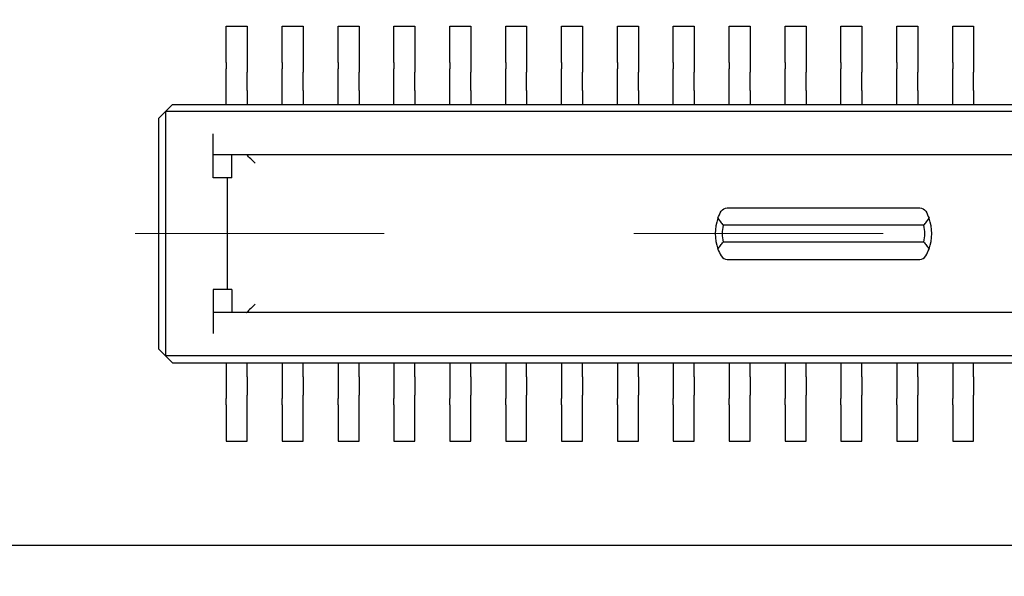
# Model space of a CAD drawing. Header units: millimetres. Extents: x 4 to 585, y 130 to 416.
# Tile 27 of 100: x 345.14 to 352.18, y 148.46 to 152.45. Entities that reach past the tile are written whole.
import ezdxf

# ---------------------------------------------------------------- set-up
doc = ezdxf.new("R2010")
doc.units = ezdxf.units.MM
doc.header["$LTSCALE"] = 0.75
doc.linetypes.add('CENTER2', pattern=[28.575, 19.05, -3.175, 3.175, -3.175])
for name, color, linetype, lineweight in [('Center Lines', 7, 'CENTER2', 13), ('Dimensions', 7, 'Continuous', 13), ('Visible', 7, 'Continuous', 25)]:
    doc.layers.add(name, color=color, linetype=linetype, lineweight=lineweight)
doc.styles.get("Standard").update_dxf_attribs({"font": 'cour.ttf'})
doc.dimstyles.new('ISO-25', dxfattribs={"dimtxt": 2.5, "dimasz": 2.5, "dimexe": 1.5, "dimexo": 1.5, "dimgap": 1, "dimtad": 1, "dimdec": 1, "dimdsep": 46, "dimtxsty": 'Standard', "dimcen": 0, "dimclrd": 256, "dimclre": 256, "dimclrt": 256, "dimazin": 2, "dimtp": 0.1, "dimtm": 0.1, "dimtfac": 0.72, "dimtdec": 1, "dimtmove": 0, "dimatfit": 3, "dimfxl": 1, "dimarcsym": 0})

# ---------------------------------------------------------------- blocks, each defined once
blk = doc.blocks.new('*U26')
at = {"layer": 'Center Lines', "color": 0, "ltscale": 0.75, "transparency": 16777216}
blk.add_line((8.928768, 0), (-8.928768, 0), dxfattribs=at)
blk = doc.blocks.new('*D64')
at = {"layer": 'Defpoints', "color": 0, "transparency": 16777216}
for p in [(354.890398, 150.917599), (354.890398, 140.978859)]:
    blk.add_point(p, dxfattribs=at)
at = {"layer": 'Dimensions', "lineweight": -2, "transparency": 16777216}
blk.add_line((354.890398, 149.417599), (354.890398, 130.41903), dxfattribs=at)
at = {"layer": 'Dimensions', "transparency": 16777216, "insert": (352.485484, 135.198944), "char_height": 2.5, "attachment_point": 5, "rotation": 90}
blk.add_mtext('35.7', dxfattribs=at)
blk = doc.blocks.new('*D65')
at = {"layer": 'Defpoints', "color": 0, "transparency": 16777216}
for p in [(354.890398, 150.917599), (374.653969, 150.917599)]:
    blk.add_point(p, dxfattribs=at)
at = {"layer": 'Dimensions', "lineweight": -2, "transparency": 16777216}
blk.add_line((356.390398, 150.917599), (382.641149, 150.917599), dxfattribs=at)
at = {"layer": 'Dimensions', "transparency": 16777216, "insert": (379.147559, 153.322513), "char_height": 2.5, "attachment_point": 5}
blk.add_mtext('2.2', dxfattribs=at)
blk = doc.blocks.new('*D66')
at = {"layer": 'Defpoints', "color": 0, "transparency": 16777216}
for p in [(365.906998, 168.828999), (374.653969, 168.828999)]:
    blk.add_point(p, dxfattribs=at)
at = {"layer": 'Dimensions', "lineweight": -2, "transparency": 16777216}
blk.add_line((367.406998, 168.828999), (385.303542, 168.828999), dxfattribs=at)
at = {"layer": 'Dimensions', "transparency": 16777216, "insert": (380.478756, 171.233913), "char_height": 2.5, "attachment_point": 5}
blk.add_mtext('20.1', dxfattribs=at)
blk = doc.blocks.new('*D67')
at = {"layer": 'Defpoints', "color": 0, "transparency": 16777216}
for p in [(365.906998, 184.577273), (365.906998, 168.828999)]:
    blk.add_point(p, dxfattribs=at)
at = {"layer": 'Dimensions', "lineweight": -2, "transparency": 16777216}
blk.add_line((365.906998, 170.328999), (365.906998, 195.096504), dxfattribs=at)
at = {"layer": 'Dimensions', "transparency": 16777216, "insert": (363.502084, 190.336888), "char_height": 2.5, "attachment_point": 5, "rotation": 90}
blk.add_mtext('46.7', dxfattribs=at)
blk = doc.blocks.new('*D68')
at = {"layer": 'Defpoints', "color": 0, "transparency": 16777216}
for p in [(352.154398, 184.577273), (352.154398, 178.958599)]:
    blk.add_point(p, dxfattribs=at)
at = {"layer": 'Dimensions', "lineweight": -2, "transparency": 16777216}
blk.add_line((352.154398, 180.458599), (352.154398, 189.976846), dxfattribs=at)
at = {"layer": 'Dimensions', "transparency": 16777216, "insert": (349.749484, 187.777059), "char_height": 2.5, "attachment_point": 5, "rotation": 90}
blk.add_mtext('33', dxfattribs=at)
blk = doc.blocks.new('*D69')
at = {"layer": 'Defpoints', "color": 0, "transparency": 16777216}
for p in [(352.154398, 178.958599), (374.653969, 178.958599)]:
    blk.add_point(p, dxfattribs=at)
at = {"layer": 'Dimensions', "lineweight": -2, "transparency": 16777216}
blk.add_line((353.654398, 178.958599), (385.305679, 178.958599), dxfattribs=at)
at = {"layer": 'Dimensions', "transparency": 16777216, "insert": (380.479824, 181.363513), "char_height": 2.5, "attachment_point": 5}
blk.add_mtext('30.3', dxfattribs=at)

msp = doc.modelspace()

# ---------------------------------------------------------------- linework, layer by layer
at = {"layer": 'Visible'}
for p, q in [((346.6154, 152.4026, 1.6293), (346.7654, 152.4026, 1.6293)), ((346.6154, 152.1426, 1.6293), (346.6154, 152.4026, 1.6293)), ((346.7654, 152.4026, 1.6293), (346.7654, 152.1426, 1.6293)), ((347.0154, 152.4026, 1.6293), (347.1654, 152.4026, 1.6293)), ((347.0154, 152.1426, 1.6293), (347.0154, 152.4026, 1.6293)), ((347.1654, 152.4026, 1.6293), (347.1654, 152.1426, 1.6293)), ((347.4154, 152.4026, 1.6293), (347.5654, 152.4026, 1.6293)), ((347.4154, 152.1426, 1.6293), (347.4154, 152.4026, 1.6293)), ((347.5654, 152.4026, 1.6293), (347.5654, 152.1426, 1.6293)), ((347.8154, 152.4026, 1.6293), (347.9654, 152.4026, 1.6293)), ((347.8154, 152.1426, 1.6293), (347.8154, 152.4026, 1.6293)), ((347.9654, 152.4026, 1.6293), (347.9654, 152.1426, 1.6293)), ((348.2154, 152.4026, 1.6293), (348.3654, 152.4026, 1.6293)), ((348.2154, 152.1426, 1.6293), (348.2154, 152.4026, 1.6293)), ((348.3654, 152.4026, 1.6293), (348.3654, 152.1426, 1.6293)), ((348.6154, 152.4026, 1.6293), (348.7654, 152.4026, 1.6293)), ((348.6154, 152.1426, 1.6293), (348.6154, 152.4026, 1.6293)), ((348.7654, 152.4026, 1.6293), (348.7654, 152.1426, 1.6293)), ((349.0154, 152.4026, 1.6293), (349.1654, 152.4026, 1.6293)), ((349.0154, 152.1426, 1.6293), (349.0154, 152.4026, 1.6293)), ((349.1654, 152.4026, 1.6293), (349.1654, 152.1426, 1.6293)), ((349.4154, 152.4026, 1.6293), (349.5654, 152.4026, 1.6293)), ((349.4154, 152.1426, 1.6293), (349.4154, 152.4026, 1.6293)), ((349.5654, 152.4026, 1.6293), (349.5654, 152.1426, 1.6293)), ((349.8154, 152.4026, 1.6293), (349.9654, 152.4026, 1.6293)), ((349.8154, 152.1426, 1.6293), (349.8154, 152.4026, 1.6293)), ((349.9654, 152.4026, 1.6293), (349.9654, 152.1426, 1.6293)), ((350.2154, 152.4026, 1.6293), (350.3654, 152.4026, 1.6293)), ((350.2154, 152.1426, 1.6293), (350.2154, 152.4026, 1.6293)), ((350.3654, 152.4026, 1.6293), (350.3654, 152.1426, 1.6293)), ((350.6154, 152.1426, 1.6293), (350.6154, 152.4026, 1.6293)), ((350.6154, 152.4026, 1.6293), (350.7654, 152.4026, 1.6293)), ((350.7654, 152.4026, 1.6293), (350.7654, 152.1426, 1.6293)), ((351.0154, 152.4026, 1.6293), (351.1654, 152.4026, 1.6293)), ((351.0154, 152.1426, 1.6293), (351.0154, 152.4026, 1.6293)), ((351.1654, 152.4026, 1.6293), (351.1654, 152.1426, 1.6293)), ((351.4154, 152.4026, 1.6293), (351.5654, 152.4026, 1.6293)), ((351.4154, 152.1426, 1.6293), (351.4154, 152.4026, 1.6293)), ((351.5654, 152.4026, 1.6293), (351.5654, 152.1426, 1.6293)), ((351.8154, 152.4026, 1.6293), (351.9654, 152.4026, 1.6293)), ((351.8154, 152.1426, 1.6293), (351.8154, 152.4026, 1.6293)), ((351.9654, 152.4026, 1.6293), (351.9654, 152.1426, 1.6293)), ((346.6154, 152.075, 1.6999), (346.6154, 152.0985, 1.6558)), ((346.7654, 152.0985, 1.6558), (346.7654, 152.075, 1.6999)), ((347.0154, 152.075, 1.6999), (347.0154, 152.0985, 1.6558)), ((347.1654, 152.0985, 1.6558), (347.1654, 152.075, 1.6999)), ((347.4154, 152.075, 1.6999), (347.4154, 152.0985, 1.6558)), ((347.5654, 152.0985, 1.6558), (347.5654, 152.075, 1.6999)), ((347.8154, 152.075, 1.6999), (347.8154, 152.0985, 1.6558)), ((347.9654, 152.0985, 1.6558), (347.9654, 152.075, 1.6999)), ((348.2154, 152.075, 1.6999), (348.2154, 152.0985, 1.6558)), ((348.3654, 152.0985, 1.6558), (348.3654, 152.075, 1.6999)), ((348.6154, 152.075, 1.6999), (348.6154, 152.0985, 1.6558)), ((348.7654, 152.0985, 1.6558), (348.7654, 152.075, 1.6999)), ((349.0154, 152.075, 1.6999), (349.0154, 152.0985, 1.6558)), ((349.1654, 152.0985, 1.6558), (349.1654, 152.075, 1.6999)), ((349.4154, 152.075, 1.6999), (349.4154, 152.0985, 1.6558)), ((349.5654, 152.0985, 1.6558), (349.5654, 152.075, 1.6999)), ((349.8154, 152.075, 1.6999), (349.8154, 152.0985, 1.6558)), ((349.9654, 152.0985, 1.6558), (349.9654, 152.075, 1.6999)), ((350.2154, 152.075, 1.6999), (350.2154, 152.0985, 1.6558)), ((350.3654, 152.0985, 1.6558), (350.3654, 152.075, 1.6999)), ((350.6154, 152.075, 1.6999), (350.6154, 152.0985, 1.6558)), ((350.7654, 152.0985, 1.6558), (350.7654, 152.075, 1.6999)), ((351.0154, 152.075, 1.6999), (351.0154, 152.0985, 1.6558)), ((351.1654, 152.0985, 1.6558), (351.1654, 152.075, 1.6999)), ((351.4154, 152.075, 1.6999), (351.4154, 152.0985, 1.6558)), ((351.5654, 152.0985, 1.6558), (351.5654, 152.075, 1.6999)), ((351.8154, 152.075, 1.6999), (351.8154, 152.0985, 1.6558)), ((351.9654, 152.0985, 1.6558), (351.9654, 152.075, 1.6999)), ((346.6154, 151.8426, 1.7793), (346.6154, 151.9426, 1.7793)), ((346.7654, 151.9426, 1.7793), (346.7654, 151.8426, 1.7793)), ((347.0154, 151.8426, 1.7793), (347.0154, 151.9426, 1.7793)), ((347.1654, 151.9426, 1.7793), (347.1654, 151.8426, 1.7793)), ((347.4154, 151.8426, 1.7793), (347.4154, 151.9426, 1.7793)), ((347.5654, 151.9426, 1.7793), (347.5654, 151.8426, 1.7793)), ((347.8154, 151.8426, 1.7793), (347.8154, 151.9426, 1.7793)), ((347.9654, 151.9426, 1.7793), (347.9654, 151.8426, 1.7793)), ((348.2154, 151.8426, 1.7793), (348.2154, 151.9426, 1.7793)), ((348.3654, 151.9426, 1.7793), (348.3654, 151.8426, 1.7793)), ((348.6154, 151.8426, 1.7793), (348.6154, 151.9426, 1.7793)), ((348.7654, 151.9426, 1.7793), (348.7654, 151.8426, 1.7793)), ((349.0154, 151.8426, 1.7793), (349.0154, 151.9426, 1.7793)), ((349.1654, 151.9426, 1.7793), (349.1654, 151.8426, 1.7793)), ((349.4154, 151.8426, 1.7793), (349.4154, 151.9426, 1.7793)), ((349.5654, 151.9426, 1.7793), (349.5654, 151.8426, 1.7793)), ((349.8154, 151.8426, 1.7793), (349.8154, 151.9426, 1.7793)), ((349.9654, 151.9426, 1.7793), (349.9654, 151.8426, 1.7793)), ((350.2154, 151.8426, 1.7793), (350.2154, 151.9426, 1.7793)), ((350.3654, 151.9426, 1.7793), (350.3654, 151.8426, 1.7793)), ((350.6154, 151.8426, 1.7793), (350.6154, 151.9426, 1.7793)), ((350.7654, 151.9426, 1.7793), (350.7654, 151.8426, 1.7793)), ((351.0154, 151.8426, 1.7793), (351.0154, 151.9426, 1.7793)), ((351.1654, 151.9426, 1.7793), (351.1654, 151.8426, 1.7793)), ((351.4154, 151.8426, 1.7793), (351.4154, 151.9426, 1.7793)), ((351.5654, 151.9426, 1.7793), (351.5654, 151.8426, 1.7793)), ((351.8154, 151.8426, 1.7793), (351.8154, 151.9426, 1.7793)), ((351.9654, 151.9426, 1.7793), (351.9654, 151.8426, 1.7793)), ((346.2304, 151.8426, 2.6193), (346.1804, 151.7926, 2.6693)), ((346.2304, 151.8426, 2.6193), (363.5504, 151.8426, 2.6193)), ((346.1804, 151.7926, 2.6693), (346.1304, 151.7426, 2.6193)), ((346.1804, 151.7926, 2.6693), (346.1804, 150.0426, 2.6693)), ((363.6004, 151.7926, 2.6693), (346.1804, 151.7926, 2.6693)), ((346.1304, 151.7426, 2.6193), (346.1304, 150.0926, 2.6193)), ((346.5204, 151.3176, 2.6693), (346.5204, 151.6326, 2.6693)), ((363.2604, 151.4826, 2.5193), (346.5204, 151.4826, 2.5193)), ((346.6553, 151.3176, 2.4693), (346.6553, 151.4826, 2.4693)), ((346.6204, 151.3176, 2.6693), (346.5204, 151.3176, 2.6693)), ((346.6553, 151.3176, 2.4693), (346.6204, 151.3176, 2.6693)), ((346.6204, 151.3176, 2.6693), (346.6204, 150.5176, 2.6693)), ((350.2016, 151.1026, 1.9343), (351.5792, 151.1026, 1.9343)), ((351.6086, 150.9776, 2.0593), (350.1721, 150.9776, 2.0593)), ((351.6086, 150.8576, 2.0593), (350.1721, 150.8576, 2.0593)), ((350.2016, 150.7326, 1.9343), (351.5792, 150.7326, 1.9343)), ((346.6204, 150.5176, 2.6693), (346.5204, 150.5176, 2.6693)), ((346.5204, 150.5176, 2.6693), (346.5204, 150.2026, 2.6693)), ((346.6553, 150.5176, 2.4693), (346.6204, 150.5176, 2.6693)), ((346.6553, 150.5176, 2.4693), (346.6553, 150.3526, 2.4693)), ((363.2604, 150.3526, 2.5193), (346.5204, 150.3526, 2.5193)), ((346.1804, 150.0426, 2.6693), (346.1304, 150.0926, 2.6193)), ((346.1804, 150.0426, 2.6693), (346.2304, 149.9926, 2.6193)), ((363.6004, 150.0426, 2.6693), (346.1804, 150.0426, 2.6693)), ((346.2304, 149.9926, 2.6193), (363.5504, 149.9926, 2.6193)), ((346.6154, 149.9926, 1.7793), (346.6154, 149.8926, 1.7793)), ((346.7654, 149.8926, 1.7793), (346.7654, 149.9926, 1.7793)), ((347.0154, 149.9926, 1.7793), (347.0154, 149.8926, 1.7793)), ((347.1654, 149.8926, 1.7793), (347.1654, 149.9926, 1.7793)), ((347.4154, 149.9926, 1.7793), (347.4154, 149.8926, 1.7793)), ((347.5654, 149.8926, 1.7793), (347.5654, 149.9926, 1.7793)), ((347.8154, 149.9926, 1.7793), (347.8154, 149.8926, 1.7793)), ((347.9654, 149.8926, 1.7793), (347.9654, 149.9926, 1.7793)), ((348.2154, 149.9926, 1.7793), (348.2154, 149.8926, 1.7793)), ((348.3654, 149.8926, 1.7793), (348.3654, 149.9926, 1.7793)), ((348.6154, 149.9926, 1.7793), (348.6154, 149.8926, 1.7793)), ((348.7654, 149.8926, 1.7793), (348.7654, 149.9926, 1.7793)), ((349.0154, 149.9926, 1.7793), (349.0154, 149.8926, 1.7793)), ((349.1654, 149.8926, 1.7793), (349.1654, 149.9926, 1.7793)), ((349.4154, 149.9926, 1.7793), (349.4154, 149.8926, 1.7793)), ((349.5654, 149.8926, 1.7793), (349.5654, 149.9926, 1.7793)), ((349.8154, 149.9926, 1.7793), (349.8154, 149.8926, 1.7793)), ((349.9654, 149.8926, 1.7793), (349.9654, 149.9926, 1.7793)), ((350.2154, 149.9926, 1.7793), (350.2154, 149.8926, 1.7793)), ((350.3654, 149.8926, 1.7793), (350.3654, 149.9926, 1.7793)), ((350.6154, 149.9926, 1.7793), (350.6154, 149.8926, 1.7793)), ((350.7654, 149.8926, 1.7793), (350.7654, 149.9926, 1.7793)), ((351.0154, 149.9926, 1.7793), (351.0154, 149.8926, 1.7793)), ((351.1654, 149.8926, 1.7793), (351.1654, 149.9926, 1.7793)), ((351.4154, 149.9926, 1.7793), (351.4154, 149.8926, 1.7793)), ((351.5654, 149.8926, 1.7793), (351.5654, 149.9926, 1.7793)), ((351.8154, 149.9926, 1.7793), (351.8154, 149.8926, 1.7793)), ((351.9654, 149.8926, 1.7793), (351.9654, 149.9926, 1.7793)), ((346.6154, 149.7602, 1.6999), (346.6154, 149.7367, 1.6558)), ((346.7654, 149.7367, 1.6558), (346.7654, 149.7602, 1.6999)), ((347.0154, 149.7602, 1.6999), (347.0154, 149.7367, 1.6558)), ((347.1654, 149.7367, 1.6558), (347.1654, 149.7602, 1.6999)), ((347.4154, 149.7602, 1.6999), (347.4154, 149.7367, 1.6558)), ((347.5654, 149.7367, 1.6558), (347.5654, 149.7602, 1.6999)), ((347.8154, 149.7602, 1.6999), (347.8154, 149.7367, 1.6558)), ((347.9654, 149.7367, 1.6558), (347.9654, 149.7602, 1.6999)), ((348.2154, 149.7602, 1.6999), (348.2154, 149.7367, 1.6558)), ((348.3654, 149.7367, 1.6558), (348.3654, 149.7602, 1.6999)), ((348.6154, 149.7602, 1.6999), (348.6154, 149.7367, 1.6558)), ((348.7654, 149.7367, 1.6558), (348.7654, 149.7602, 1.6999)), ((349.0154, 149.7602, 1.6999), (349.0154, 149.7367, 1.6558)), ((349.1654, 149.7367, 1.6558), (349.1654, 149.7602, 1.6999)), ((349.4154, 149.7602, 1.6999), (349.4154, 149.7367, 1.6558)), ((349.5654, 149.7367, 1.6558), (349.5654, 149.7602, 1.6999)), ((349.8154, 149.7602, 1.6999), (349.8154, 149.7367, 1.6558)), ((349.9654, 149.7367, 1.6558), (349.9654, 149.7602, 1.6999)), ((350.2154, 149.7602, 1.6999), (350.2154, 149.7367, 1.6558)), ((350.3654, 149.7367, 1.6558), (350.3654, 149.7602, 1.6999)), ((350.6154, 149.7602, 1.6999), (350.6154, 149.7367, 1.6558)), ((350.7654, 149.7367, 1.6558), (350.7654, 149.7602, 1.6999)), ((351.0154, 149.7602, 1.6999), (351.0154, 149.7367, 1.6558)), ((351.1654, 149.7367, 1.6558), (351.1654, 149.7602, 1.6999)), ((351.4154, 149.7602, 1.6999), (351.4154, 149.7367, 1.6558)), ((351.5654, 149.7367, 1.6558), (351.5654, 149.7602, 1.6999)), ((351.8154, 149.7602, 1.6999), (351.8154, 149.7367, 1.6558)), ((351.9654, 149.7367, 1.6558), (351.9654, 149.7602, 1.6999)), ((346.6154, 149.6926, 1.6293), (346.6154, 149.4326, 1.6293)), ((346.7654, 149.4326, 1.6293), (346.7654, 149.6926, 1.6293)), ((347.0154, 149.6926, 1.6293), (347.0154, 149.4326, 1.6293)), ((347.1654, 149.4326, 1.6293), (347.1654, 149.6926, 1.6293)), ((347.4154, 149.6926, 1.6293), (347.4154, 149.4326, 1.6293)), ((347.5654, 149.4326, 1.6293), (347.5654, 149.6926, 1.6293)), ((347.8154, 149.6926, 1.6293), (347.8154, 149.4326, 1.6293)), ((347.9654, 149.4326, 1.6293), (347.9654, 149.6926, 1.6293)), ((348.2154, 149.6926, 1.6293), (348.2154, 149.4326, 1.6293)), ((348.3654, 149.4326, 1.6293), (348.3654, 149.6926, 1.6293)), ((348.6154, 149.6926, 1.6293), (348.6154, 149.4326, 1.6293)), ((348.7654, 149.4326, 1.6293), (348.7654, 149.6926, 1.6293)), ((349.0154, 149.6926, 1.6293), (349.0154, 149.4326, 1.6293)), ((349.1654, 149.4326, 1.6293), (349.1654, 149.6926, 1.6293)), ((349.4154, 149.6926, 1.6293), (349.4154, 149.4326, 1.6293)), ((349.5654, 149.4326, 1.6293), (349.5654, 149.6926, 1.6293)), ((349.8154, 149.6926, 1.6293), (349.8154, 149.4326, 1.6293)), ((349.9654, 149.4326, 1.6293), (349.9654, 149.6926, 1.6293)), ((350.2154, 149.6926, 1.6293), (350.2154, 149.4326, 1.6293)), ((350.3654, 149.4326, 1.6293), (350.3654, 149.6926, 1.6293)), ((350.6154, 149.6926, 1.6293), (350.6154, 149.4326, 1.6293)), ((350.7654, 149.4326, 1.6293), (350.7654, 149.6926, 1.6293)), ((351.0154, 149.6926, 1.6293), (351.0154, 149.4326, 1.6293)), ((351.1654, 149.4326, 1.6293), (351.1654, 149.6926, 1.6293)), ((351.4154, 149.6926, 1.6293), (351.4154, 149.4326, 1.6293)), ((351.5654, 149.4326, 1.6293), (351.5654, 149.6926, 1.6293)), ((351.8154, 149.6926, 1.6293), (351.8154, 149.4326, 1.6293)), ((351.9654, 149.4326, 1.6293), (351.9654, 149.6926, 1.6293)), ((346.6154, 149.4326, 1.6293), (346.7654, 149.4326, 1.6293)), ((347.0154, 149.4326, 1.6293), (347.1654, 149.4326, 1.6293)), ((347.4154, 149.4326, 1.6293), (347.5654, 149.4326, 1.6293)), ((347.8154, 149.4326, 1.6293), (347.9654, 149.4326, 1.6293)), ((348.2154, 149.4326, 1.6293), (348.3654, 149.4326, 1.6293)), ((348.6154, 149.4326, 1.6293), (348.7654, 149.4326, 1.6293)), ((349.0154, 149.4326, 1.6293), (349.1654, 149.4326, 1.6293)), ((349.4154, 149.4326, 1.6293), (349.5654, 149.4326, 1.6293)), ((349.8154, 149.4326, 1.6293), (349.9654, 149.4326, 1.6293)), ((350.2154, 149.4326, 1.6293), (350.3654, 149.4326, 1.6293)), ((350.6154, 149.4326, 1.6293), (350.7654, 149.4326, 1.6293)), ((351.0154, 149.4326, 1.6293), (351.1654, 149.4326, 1.6293)), ((351.4154, 149.4326, 1.6293), (351.5654, 149.4326, 1.6293)), ((351.8154, 149.4326, 1.6293), (351.9654, 149.4326, 1.6293)), ((319.1964, 148.6866, 1.5293), (368.1964, 148.6866, 1.5293))]:
    msp.add_line(p, q, dxfattribs=at)
at = {"layer": 'Visible', "extrusion": (-1, 0, 0)}
for centre, radius, start, end in [((-152.1426, 1.6793, -346.6154), 0.05, 270, 331.92751), ((-152.1426, 1.6793, -346.7654), 0.05, 270, 331.92751), ((-152.1426, 1.6793, -347.0154), 0.05, 270, 331.92751), ((-152.1426, 1.6793, -347.1654), 0.05, 270, 331.92751), ((-152.1426, 1.6793, -347.4154), 0.05, 270, 331.92751), ((-152.1426, 1.6793, -347.5654), 0.05, 270, 331.92751), ((-152.1426, 1.6793, -347.8154), 0.05, 270, 331.92751), ((-152.1426, 1.6793, -347.9654), 0.05, 270, 331.92751), ((-152.1426, 1.6793, -348.2154), 0.05, 270, 331.92751), ((-152.1426, 1.6793, -348.3654), 0.05, 270, 331.92751), ((-152.1426, 1.6793, -348.6154), 0.05, 270, 331.92751), ((-152.1426, 1.6793, -348.7654), 0.05, 270, 331.92751), ((-152.1426, 1.6793, -349.0154), 0.05, 270, 331.92751), ((-152.1426, 1.6793, -349.1654), 0.05, 270, 331.92751), ((-152.1426, 1.6793, -349.4154), 0.05, 270, 331.92751), ((-152.1426, 1.6793, -349.5654), 0.05, 270, 331.92751), ((-152.1426, 1.6793, -349.8154), 0.05, 270, 331.92751), ((-152.1426, 1.6793, -349.9654), 0.05, 270, 331.92751), ((-152.1426, 1.6793, -350.2154), 0.05, 270, 331.92751), ((-152.1426, 1.6793, -350.3654), 0.05, 270, 331.92751), ((-152.1426, 1.6793, -350.6154), 0.05, 270, 331.92751), ((-152.1426, 1.6793, -350.7654), 0.05, 270, 331.92751), ((-152.1426, 1.6793, -351.0154), 0.05, 270, 331.92751), ((-152.1426, 1.6793, -351.1654), 0.05, 270, 331.92751), ((-152.1426, 1.6793, -351.4154), 0.05, 270, 331.92751), ((-152.1426, 1.6793, -351.5654), 0.05, 270, 331.92751), ((-152.1426, 1.6793, -351.8154), 0.05, 270, 331.92751), ((-152.1426, 1.6793, -351.9654), 0.05, 270, 331.92751), ((-151.9426, 1.6293, -346.6154), 0.15, 90, 151.92751), ((-151.9426, 1.6293, -346.7654), 0.15, 90, 151.92751), ((-151.9426, 1.6293, -347.0154), 0.15, 90, 151.92751), ((-151.9426, 1.6293, -347.1654), 0.15, 90, 151.92751), ((-151.9426, 1.6293, -347.4154), 0.15, 90, 151.92751), ((-151.9426, 1.6293, -347.5654), 0.15, 90, 151.92751), ((-151.9426, 1.6293, -347.8154), 0.15, 90, 151.92751), ((-151.9426, 1.6293, -347.9654), 0.15, 90, 151.92751), ((-151.9426, 1.6293, -348.2154), 0.15, 90, 151.92751), ((-151.9426, 1.6293, -348.3654), 0.15, 90, 151.92751), ((-151.9426, 1.6293, -348.6154), 0.15, 90, 151.92751), ((-151.9426, 1.6293, -348.7654), 0.15, 90, 151.92751), ((-151.9426, 1.6293, -349.0154), 0.15, 90, 151.92751), ((-151.9426, 1.6293, -349.1654), 0.15, 90, 151.92751), ((-151.9426, 1.6293, -349.4154), 0.15, 90, 151.92751), ((-151.9426, 1.6293, -349.5654), 0.15, 90, 151.92751), ((-151.9426, 1.6293, -349.8154), 0.15, 90, 151.92751), ((-151.9426, 1.6293, -349.9654), 0.15, 90, 151.92751), ((-151.9426, 1.6293, -350.2154), 0.15, 90, 151.92751), ((-151.9426, 1.6293, -350.3654), 0.15, 90, 151.92751), ((-151.9426, 1.6293, -350.6154), 0.15, 90, 151.92751), ((-151.9426, 1.6293, -350.7654), 0.15, 90, 151.92751), ((-151.9426, 1.6293, -351.0154), 0.15, 90, 151.92751), ((-151.9426, 1.6293, -351.1654), 0.15, 90, 151.92751), ((-151.9426, 1.6293, -351.4154), 0.15, 90, 151.92751), ((-151.9426, 1.6293, -351.5654), 0.15, 90, 151.92751), ((-151.9426, 1.6293, -351.8154), 0.15, 90, 151.92751), ((-151.9426, 1.6293, -351.9654), 0.15, 90, 151.92751)]:
    msp.add_arc(centre, radius, start, end, dxfattribs=at)
at = {"layer": 'Visible'}
for centre, radius, start, end in [((350.4354, 150.9176, 2.0093), 0.32, 159.89449, 200.10551), ((351.3454, 150.9176, 2.0093), 0.32, 339.89449, 20.10551), ((350.4354, 150.9176, 2.0593), 0.27, 167.16041, 192.83959), ((351.3454, 150.9176, 2.0593), 0.27, 347.16041, 12.83959)]:
    msp.add_arc(centre, radius, start, end, dxfattribs=at)
at = {"layer": 'Visible', "extrusion": (1, 0, 0)}
for centre, radius, start, end in [((149.8926, 1.6293, 346.6154), 0.15, 90, 151.92751), ((149.8926, 1.6293, 346.7654), 0.15, 90, 151.92751), ((149.8926, 1.6293, 347.0154), 0.15, 90, 151.92751), ((149.8926, 1.6293, 347.1654), 0.15, 90, 151.92751), ((149.8926, 1.6293, 347.4154), 0.15, 90, 151.92751), ((149.8926, 1.6293, 347.5654), 0.15, 90, 151.92751), ((149.8926, 1.6293, 347.8154), 0.15, 90, 151.92751), ((149.8926, 1.6293, 347.9654), 0.15, 90, 151.92751), ((149.8926, 1.6293, 348.2154), 0.15, 90, 151.92751), ((149.8926, 1.6293, 348.3654), 0.15, 90, 151.92751), ((149.8926, 1.6293, 348.6154), 0.15, 90, 151.92751), ((149.8926, 1.6293, 348.7654), 0.15, 90, 151.92751), ((149.8926, 1.6293, 349.0154), 0.15, 90, 151.92751), ((149.8926, 1.6293, 349.1654), 0.15, 90, 151.92751), ((149.8926, 1.6293, 349.4154), 0.15, 90, 151.92751), ((149.8926, 1.6293, 349.5654), 0.15, 90, 151.92751), ((149.8926, 1.6293, 349.8154), 0.15, 90, 151.92751), ((149.8926, 1.6293, 349.9654), 0.15, 90, 151.92751), ((149.8926, 1.6293, 350.2154), 0.15, 90, 151.92751), ((149.8926, 1.6293, 350.3654), 0.15, 90, 151.92751), ((149.8926, 1.6293, 350.6154), 0.15, 90, 151.92751), ((149.8926, 1.6293, 350.7654), 0.15, 90, 151.92751), ((149.8926, 1.6293, 351.0154), 0.15, 90, 151.92751), ((149.8926, 1.6293, 351.1654), 0.15, 90, 151.92751), ((149.8926, 1.6293, 351.4154), 0.15, 90, 151.92751), ((149.8926, 1.6293, 351.5654), 0.15, 90, 151.92751), ((149.8926, 1.6293, 351.8154), 0.15, 90, 151.92751), ((149.8926, 1.6293, 351.9654), 0.15, 90, 151.92751), ((149.6926, 1.6793, 346.6154), 0.05, 270, 331.92751), ((149.6926, 1.6793, 346.7654), 0.05, 270, 331.92751), ((149.6926, 1.6793, 347.0154), 0.05, 270, 331.92751), ((149.6926, 1.6793, 347.1654), 0.05, 270, 331.92751), ((149.6926, 1.6793, 347.4154), 0.05, 270, 331.92751), ((149.6926, 1.6793, 347.5654), 0.05, 270, 331.92751), ((149.6926, 1.6793, 347.8154), 0.05, 270, 331.92751), ((149.6926, 1.6793, 347.9654), 0.05, 270, 331.92751), ((149.6926, 1.6793, 348.2154), 0.05, 270, 331.92751), ((149.6926, 1.6793, 348.3654), 0.05, 270, 331.92751), ((149.6926, 1.6793, 348.6154), 0.05, 270, 331.92751), ((149.6926, 1.6793, 348.7654), 0.05, 270, 331.92751), ((149.6926, 1.6793, 349.0154), 0.05, 270, 331.92751), ((149.6926, 1.6793, 349.1654), 0.05, 270, 331.92751), ((149.6926, 1.6793, 349.4154), 0.05, 270, 331.92751), ((149.6926, 1.6793, 349.5654), 0.05, 270, 331.92751), ((149.6926, 1.6793, 349.8154), 0.05, 270, 331.92751), ((149.6926, 1.6793, 349.9654), 0.05, 270, 331.92751), ((149.6926, 1.6793, 350.2154), 0.05, 270, 331.92751), ((149.6926, 1.6793, 350.3654), 0.05, 270, 331.92751), ((149.6926, 1.6793, 350.6154), 0.05, 270, 331.92751), ((149.6926, 1.6793, 350.7654), 0.05, 270, 331.92751), ((149.6926, 1.6793, 351.0154), 0.05, 270, 331.92751), ((149.6926, 1.6793, 351.1654), 0.05, 270, 331.92751), ((149.6926, 1.6793, 351.4154), 0.05, 270, 331.92751), ((149.6926, 1.6793, 351.5654), 0.05, 270, 331.92751), ((149.6926, 1.6793, 351.8154), 0.05, 270, 331.92751), ((149.6926, 1.6793, 351.9654), 0.05, 270, 331.92751)]:
    msp.add_arc(centre, radius, start, end, dxfattribs=at)
at = {"layer": 'Visible', "extrusion": (0.985128, 5e-16, 0.171825)}
for centre, start_param, end_param in [((346.7599, 151.4226, 1.8693), 4.539707, 4.712389), ((346.7599, 150.4126, 1.8693), 1.570796, 1.743478)]:
    msp.add_ellipse(centre, major_axis=(-0.0105, 0, 0.06), ratio=0.985128, start_param=start_param, end_param=end_param, dxfattribs=at)
at = {"layer": 'Visible', "extrusion": (0.707107, 0.707107, -2.7e-15)}
msp.add_ellipse((346.8208, 151.4226, 1.8693), major_axis=(-0.06, 0.06), ratio=0.707107, start_param=4.712389, end_param=6.110504, dxfattribs=at)
at = {"layer": 'Visible', "extrusion": (-1e-16, -0.707107, -0.707107)}
for centre, major_axis, start_param, end_param in [((350.4354, 150.9176, 2.1193), (0, -0.32, 0.32), 1.921704, 2.094395), ((350.2016, 151.0526, 1.9843), (0, -0.05, 0.05), 2.094395, 3.141593), ((351.5792, 151.0526, 1.9843), (0, -0.05, 0.05), 3.141593, 4.18879), ((351.3454, 150.9176, 2.1193), (0, -0.32, 0.32), 4.18879, 4.361482)]:
    msp.add_ellipse(centre, major_axis=major_axis, ratio=0.707107, start_param=start_param, end_param=end_param, dxfattribs=at)
at = {"layer": 'Visible', "extrusion": (0, -0.707107, 0.707107)}
for centre, major_axis, start_param, end_param in [((350.4354, 150.9176, 2.1193), (0, 0.32, 0.32), 1.921704, 2.094395), ((351.3454, 150.9176, 2.1193), (0, 0.32, 0.32), 4.18879, 4.361482), ((350.2016, 150.7826, 1.9843), (0, 0.05, 0.05), 2.094395, 3.141593), ((351.5792, 150.7826, 1.9843), (0, 0.05, 0.05), 3.141593, 4.18879)]:
    msp.add_ellipse(centre, major_axis=major_axis, ratio=0.707107, start_param=start_param, end_param=end_param, dxfattribs=at)
at = {"layer": 'Visible', "extrusion": (-0.707107, 0.707107, -2.7e-15)}
msp.add_ellipse((346.8208, 150.4126, 1.8693), major_axis=(-0.06, -0.06), ratio=0.707107, start_param=4.712389, end_param=6.110504, dxfattribs=at)
at = {"layer": 'Visible', "extrusion": (1.72255e-10, -0.707107, -0.707107)}
msp.add_open_spline([(350.1349, 151.0276, 2.0093), (350.1379, 151.0234, 2.0135), (350.1408, 151.0192, 2.0177), (350.1439, 151.015, 2.0219), (350.1469, 151.0108, 2.0261), (350.1499, 151.0066, 2.0303), (350.153, 151.0024, 2.0345), (350.1561, 150.9982, 2.0387), (350.1593, 150.9941, 2.0428), (350.1625, 150.99, 2.0469), (350.1657, 150.9858, 2.0511), (350.1689, 150.9817, 2.0552), (350.1721, 150.9776, 2.0593)], degree=3, knots=[0, 0, 0, 0, 0.01998832, 0.01998832, 0.01998832, 0.03997306, 0.03997306, 0.03997306, 0.05995424, 0.05995424, 0.05995424, 0.07993244, 0.07993244, 0.07993244, 0.07993244], dxfattribs=at)
at = {"layer": 'Visible', "extrusion": (-1.06194e-09, 0.707107, 0.707107)}
msp.add_open_spline([(351.6086, 150.9776, 2.0593), (351.6119, 150.9817, 2.0552), (351.6151, 150.9858, 2.0511), (351.6183, 150.99, 2.0469), (351.6215, 150.9941, 2.0428), (351.6247, 150.9982, 2.0387), (351.6278, 151.0024, 2.0345), (351.6309, 151.0066, 2.0303), (351.6339, 151.0108, 2.0261), (351.6369, 151.015, 2.0219), (351.64, 151.0192, 2.0177), (351.6429, 151.0234, 2.0135), (351.6459, 151.0276, 2.0093)], degree=3, knots=[0, 0, 0, 0, 0.0199782, 0.0199782, 0.0199782, 0.03995938, 0.03995938, 0.03995938, 0.05994412, 0.05994412, 0.05994412, 0.07993244, 0.07993244, 0.07993244, 0.07993244], dxfattribs=at)
at = {"layer": 'Visible', "extrusion": (2.45767e-10, -0.707107, 0.707107)}
msp.add_open_spline([(350.1349, 150.8076, 2.0093), (350.1379, 150.8118, 2.0135), (350.1408, 150.816, 2.0177), (350.1439, 150.8202, 2.0219), (350.1469, 150.8244, 2.0261), (350.1499, 150.8286, 2.0303), (350.153, 150.8328, 2.0345), (350.1561, 150.837, 2.0387), (350.1593, 150.8411, 2.0428), (350.1625, 150.8452, 2.0469), (350.1657, 150.8494, 2.0511), (350.1689, 150.8535, 2.0552), (350.1721, 150.8576, 2.0593)], degree=3, knots=[0, 0, 0, 0, 0.01998832, 0.01998832, 0.01998832, 0.03997306, 0.03997306, 0.03997306, 0.05995424, 0.05995424, 0.05995424, 0.07993244, 0.07993244, 0.07993244, 0.07993244], dxfattribs=at)
at = {"layer": 'Visible', "extrusion": (2.44873e-10, 0.707107, -0.707107)}
msp.add_open_spline([(351.6086, 150.8576, 2.0593), (351.6119, 150.8535, 2.0552), (351.6151, 150.8494, 2.0511), (351.6183, 150.8452, 2.0469), (351.6215, 150.8411, 2.0428), (351.6247, 150.837, 2.0387), (351.6278, 150.8328, 2.0345), (351.6309, 150.8286, 2.0303), (351.6339, 150.8244, 2.0261), (351.6369, 150.8202, 2.0219), (351.64, 150.816, 2.0177), (351.6429, 150.8118, 2.0135), (351.6459, 150.8076, 2.0093)], degree=3, knots=[0, 0, 0, 0, 0.0199782, 0.0199782, 0.0199782, 0.03995938, 0.03995938, 0.03995938, 0.05994412, 0.05994412, 0.05994412, 0.07993244, 0.07993244, 0.07993244, 0.07993244], dxfattribs=at)

# ---------------------------------------------------------------- block references
at = {"layer": 'Center Lines', "ltscale": 0.75}
msp.add_blockref('*U26', (354.8904, 150.9176), dxfattribs=at)

# ---------------------------------------------------------------- dimensions: what is measured, and where the dimension line sits
at = {"layer": 'Dimensions'}
for feature_location, offset, dtype, picture, middle in [((365.907, 168.829), (0, 15.7483), 1, '*D67', (363.5021, 190.3369)), ((352.1544, 178.9586), (0, 5.6187), 1, '*D68', (349.7495, 187.7771)), ((352.1544, 178.9586), (22.4996, 0), 0, '*D69', (380.4798, 181.3635)), ((365.907, 168.829), (8.747, 0), 0, '*D66', (380.4788, 171.2339)), ((354.8904, 150.9176), (19.7636, 0), 0, '*D65', (379.1476, 153.3225)), ((354.8904, 150.9176), (0, -9.9387), 1, '*D64', (352.4855, 135.1989))]:
    dim = msp.add_ordinate_dim(feature_location=feature_location, offset=offset, dtype=dtype, origin=(319.1964, 148.6866), dimstyle='ISO-25', override={"dimlfac": 1}, dxfattribs=at)
    dim.commit()
    dim.dimension.update_dxf_attribs({"geometry": picture, "text_midpoint": middle})

doc.saveas('drawing.dxf')
